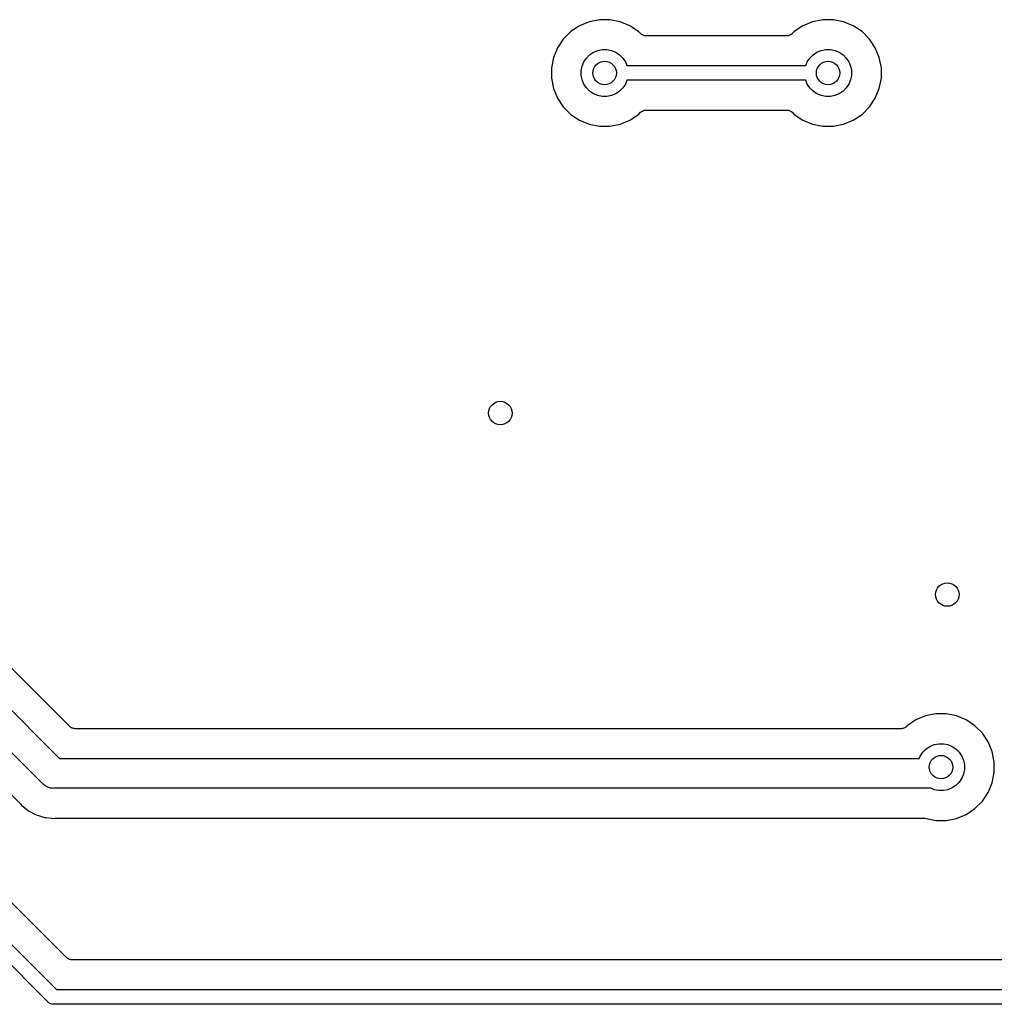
# Model space of a CAD drawing. Extents: x 0.71 to 5.18, y -2.28 to -0.62.
# Tile 9 of 14: x 3.4 to 4.05, y -2.26 to -1.6. Entities that reach past the tile are written whole.
import ezdxf

# ---------------------------------------------------------------- set-up
doc = ezdxf.new("R2010")
doc.units = 0
doc.header["$MEASUREMENT"] = 0
doc.layers.add('BLACK', color=7, linetype='CONTINUOUS')

msp = doc.modelspace()

# ---------------------------------------------------------------- linework, layer by layer
at = {"layer": 'BLACK', "linetype": 'CONTINUOUS'}
for p, q in [((3.78648, -1.60425), (3.77957, -1.60563)), ((3.79352, -1.60425), (3.78648, -1.60425)), ((3.80043, -1.60563), (3.79352, -1.60425)), ((3.93648, -1.60425), (3.92957, -1.60563)), ((3.94352, -1.60425), (3.93648, -1.60425)), ((3.95043, -1.60563), (3.94352, -1.60425)), ((3.77307, -1.60832), (3.76721, -1.61223)), ((3.77957, -1.60563), (3.77307, -1.60832)), ((3.80693, -1.60832), (3.80043, -1.60563)), ((3.81279, -1.61223), (3.80693, -1.60832)), ((3.92307, -1.60832), (3.91721, -1.61223)), ((3.92957, -1.60563), (3.92307, -1.60832)), ((3.95693, -1.60832), (3.95043, -1.60563)), ((3.96279, -1.61223), (3.95693, -1.60832)), ((3.76223, -1.61721), (3.75832, -1.62307)), ((3.76721, -1.61223), (3.76223, -1.61721)), ((3.81417, -1.61361), (3.81279, -1.61223)), ((3.81453, -1.61391), (3.81417, -1.61361)), ((3.81488, -1.6142), (3.81453, -1.61391)), ((3.8149, -1.61422), (3.81488, -1.6142)), ((3.81492, -1.61423), (3.8149, -1.61422)), ((3.81533, -1.61445), (3.81492, -1.61423)), ((3.81574, -1.61467), (3.81533, -1.61445)), ((3.81576, -1.61468), (3.81574, -1.61467)), ((3.81578, -1.61469), (3.81576, -1.61468)), ((3.81622, -1.61483), (3.81578, -1.61469)), ((3.81667, -1.61497), (3.81622, -1.61483)), ((3.81669, -1.61497), (3.81667, -1.61497)), ((3.81672, -1.61498), (3.81669, -1.61497)), ((3.81717, -1.61503), (3.81672, -1.61498)), ((3.81764, -1.61508), (3.81717, -1.61503)), ((3.81769, -1.61508), (3.81764, -1.61508)), ((3.81771, -1.61508), (3.81769, -1.61508)), ((3.81769, -1.61508), (3.81769, -1.61508)), ((3.81769, -1.61508), (3.81769, -1.61508)), ((3.91229, -1.61508), (3.81771, -1.61508)), ((3.91275, -1.61503), (3.91229, -1.61508)), ((3.91321, -1.61499), (3.91275, -1.61503)), ((3.91324, -1.61499), (3.91321, -1.61499)), ((3.91327, -1.61498), (3.91324, -1.61499)), ((3.91371, -1.61485), (3.91327, -1.61498)), ((3.91415, -1.61472), (3.91371, -1.61485)), ((3.91418, -1.61471), (3.91415, -1.61472)), ((3.9142, -1.6147), (3.91418, -1.61471)), ((3.91461, -1.61448), (3.9142, -1.6147)), ((3.91502, -1.61427), (3.91461, -1.61448)), ((3.91504, -1.61426), (3.91502, -1.61427)), ((3.91506, -1.61424), (3.91504, -1.61426)), ((3.91542, -1.61395), (3.91506, -1.61424)), ((3.91578, -1.61366), (3.91542, -1.61395)), ((3.91582, -1.61363), (3.91578, -1.61366)), ((3.91583, -1.61361), (3.91582, -1.61363)), ((3.91582, -1.61363), (3.91582, -1.61363)), ((3.91582, -1.61363), (3.91582, -1.61363)), ((3.91721, -1.61223), (3.91583, -1.61361)), ((3.96777, -1.61721), (3.96279, -1.61223)), ((3.97168, -1.62307), (3.96777, -1.61721)), ((3.75832, -1.62307), (3.75563, -1.62957)), ((3.78254, -1.62604), (3.78541, -1.62486)), ((3.78541, -1.62486), (3.78845, -1.62425)), ((3.78845, -1.62425), (3.79155, -1.62425)), ((3.79155, -1.62425), (3.79459, -1.62486)), ((3.79459, -1.62486), (3.79746, -1.62604)), ((3.93254, -1.62604), (3.93541, -1.62486)), ((3.93541, -1.62486), (3.93845, -1.62425)), ((3.93845, -1.62425), (3.94155, -1.62425)), ((3.94155, -1.62425), (3.94459, -1.62486)), ((3.94459, -1.62486), (3.94746, -1.62604)), ((3.97437, -1.62957), (3.97168, -1.62307)), ((3.75563, -1.62957), (3.75425, -1.63648)), ((3.77604, -1.63254), (3.77777, -1.62996)), ((3.77777, -1.62996), (3.77996, -1.62777)), ((3.77996, -1.62777), (3.78254, -1.62604)), ((3.79746, -1.62604), (3.80004, -1.62777)), ((3.80004, -1.62777), (3.80223, -1.62996)), ((3.80223, -1.62996), (3.80396, -1.63254)), ((3.92604, -1.63254), (3.92777, -1.62996)), ((3.92777, -1.62996), (3.92996, -1.62777)), ((3.92996, -1.62777), (3.93254, -1.62604)), ((3.94746, -1.62604), (3.95004, -1.62777)), ((3.95004, -1.62777), (3.95223, -1.62996)), ((3.95223, -1.62996), (3.95396, -1.63254)), ((3.97575, -1.63648), (3.97437, -1.62957)), ((3.75425, -1.63648), (3.75425, -1.64352)), ((3.77425, -1.63845), (3.77486, -1.63541)), ((3.77425, -1.64155), (3.77425, -1.63845)), ((3.77486, -1.63541), (3.77604, -1.63254)), ((3.80396, -1.63254), (3.80501, -1.63508)), ((3.80501, -1.63508), (3.92499, -1.63508)), ((3.92499, -1.63508), (3.92604, -1.63254)), ((3.95396, -1.63254), (3.95514, -1.63541)), ((3.95514, -1.63541), (3.95575, -1.63845)), ((3.95575, -1.63845), (3.95575, -1.64155)), ((3.97575, -1.64352), (3.97575, -1.63648)), ((3.75425, -1.64352), (3.75563, -1.65043)), ((3.77486, -1.64459), (3.77425, -1.64155)), ((3.77604, -1.64746), (3.77486, -1.64459)), ((3.80501, -1.64492), (3.80396, -1.64746)), ((3.92499, -1.64492), (3.80501, -1.64492)), ((3.92604, -1.64746), (3.92499, -1.64492)), ((3.95514, -1.64459), (3.95396, -1.64746)), ((3.95575, -1.64155), (3.95514, -1.64459)), ((3.97437, -1.65043), (3.97575, -1.64352)), ((3.75563, -1.65043), (3.75832, -1.65693)), ((3.77777, -1.65004), (3.77604, -1.64746)), ((3.77996, -1.65223), (3.77777, -1.65004)), ((3.80223, -1.65004), (3.80004, -1.65223)), ((3.80396, -1.64746), (3.80223, -1.65004)), ((3.92777, -1.65004), (3.92604, -1.64746)), ((3.92996, -1.65223), (3.92777, -1.65004)), ((3.95223, -1.65004), (3.95004, -1.65223)), ((3.95396, -1.64746), (3.95223, -1.65004)), ((3.97168, -1.65693), (3.97437, -1.65043)), ((3.75832, -1.65693), (3.76223, -1.66279)), ((3.78254, -1.65396), (3.77996, -1.65223)), ((3.78541, -1.65514), (3.78254, -1.65396)), ((3.78845, -1.65575), (3.78541, -1.65514)), ((3.79155, -1.65575), (3.78845, -1.65575)), ((3.79459, -1.65514), (3.79155, -1.65575)), ((3.79746, -1.65396), (3.79459, -1.65514)), ((3.80004, -1.65223), (3.79746, -1.65396)), ((3.93254, -1.65396), (3.92996, -1.65223)), ((3.93541, -1.65514), (3.93254, -1.65396)), ((3.93845, -1.65575), (3.93541, -1.65514)), ((3.94155, -1.65575), (3.93845, -1.65575)), ((3.94459, -1.65514), (3.94155, -1.65575)), ((3.94746, -1.65396), (3.94459, -1.65514)), ((3.95004, -1.65223), (3.94746, -1.65396)), ((3.96777, -1.66279), (3.97168, -1.65693)), ((3.76223, -1.66279), (3.76721, -1.66777)), ((3.81724, -1.66497), (3.81771, -1.66492)), ((3.81771, -1.66492), (3.91229, -1.66492)), ((3.91229, -1.66492), (3.91231, -1.66492)), ((3.91231, -1.66492), (3.91231, -1.66492)), ((3.91231, -1.66492), (3.91231, -1.66492)), ((3.91231, -1.66492), (3.91236, -1.66492)), ((3.91236, -1.66492), (3.91282, -1.66497)), ((3.96279, -1.66777), (3.96777, -1.66279)), ((3.76721, -1.66777), (3.77307, -1.67168)), ((3.80693, -1.67168), (3.81279, -1.66777)), ((3.81279, -1.66777), (3.81417, -1.66639)), ((3.81417, -1.66639), (3.81418, -1.66637)), ((3.81418, -1.66637), (3.81422, -1.66634)), ((3.81418, -1.66637), (3.81418, -1.66637)), ((3.81418, -1.66637), (3.81418, -1.66637)), ((3.81422, -1.66634), (3.81458, -1.66605)), ((3.81458, -1.66605), (3.81494, -1.66576)), ((3.81494, -1.66576), (3.81496, -1.66574)), ((3.81496, -1.66574), (3.81498, -1.66573)), ((3.81498, -1.66573), (3.81539, -1.66552)), ((3.81539, -1.66552), (3.8158, -1.6653)), ((3.8158, -1.6653), (3.81582, -1.66529)), ((3.81582, -1.66529), (3.81585, -1.66528)), ((3.81585, -1.66528), (3.81629, -1.66515)), ((3.81629, -1.66515), (3.81673, -1.66502)), ((3.81673, -1.66502), (3.81676, -1.66501)), ((3.81676, -1.66501), (3.81679, -1.66501)), ((3.81679, -1.66501), (3.81724, -1.66497)), ((3.91282, -1.66497), (3.91328, -1.66502)), ((3.91328, -1.66502), (3.91331, -1.66503)), ((3.91331, -1.66503), (3.91333, -1.66503)), ((3.91333, -1.66503), (3.91378, -1.66517)), ((3.91378, -1.66517), (3.91422, -1.66531)), ((3.91422, -1.66531), (3.91424, -1.66532)), ((3.91424, -1.66532), (3.91426, -1.66533)), ((3.91426, -1.66533), (3.91467, -1.66555)), ((3.91467, -1.66555), (3.91508, -1.66577)), ((3.91508, -1.66577), (3.9151, -1.66578)), ((3.9151, -1.66578), (3.91512, -1.6658)), ((3.91512, -1.6658), (3.91547, -1.66609)), ((3.91547, -1.66609), (3.91583, -1.66639)), ((3.91583, -1.66639), (3.91721, -1.66777)), ((3.91721, -1.66777), (3.92307, -1.67168)), ((3.95693, -1.67168), (3.96279, -1.66777)), ((3.77307, -1.67168), (3.77957, -1.67437)), ((3.77957, -1.67437), (3.78648, -1.67575)), ((3.78648, -1.67575), (3.79352, -1.67575)), ((3.79352, -1.67575), (3.80043, -1.67437)), ((3.80043, -1.67437), (3.80693, -1.67168)), ((3.92307, -1.67168), (3.92957, -1.67437)), ((3.92957, -1.67437), (3.93648, -1.67575)), ((3.93648, -1.67575), (3.94352, -1.67575)), ((3.94352, -1.67575), (3.95043, -1.67437)), ((3.95043, -1.67437), (3.95693, -1.67168)), ((3.43096, -2.07854), (3.18243, -1.83)), ((3.16742, -1.84328), (3.42414, -2.1)), ((3.41258, -2.11672), (3.15586, -1.86)), ((3.27325, -2.00568), (3.39757, -2.13)), ((3.42886, -2.23361), (3.24476, -2.04952)), ((3.22575, -2.05879), (3.42204, -2.25508)), ((3.41635, -2.26331), (3.22257, -2.06953)), ((3.99888, -2.07413), (3.99303, -2.07805)), ((4.00539, -2.07144), (3.99888, -2.07413)), ((4.01229, -2.07007), (4.00539, -2.07144)), ((4.01933, -2.07007), (4.01229, -2.07007)), ((4.02624, -2.07144), (4.01933, -2.07007)), ((4.03275, -2.07413), (4.02624, -2.07144)), ((4.0386, -2.07805), (4.03275, -2.07413)), ((3.43132, -2.07883), (3.43096, -2.07854)), ((3.43167, -2.07913), (3.43132, -2.07883)), ((3.4317, -2.07914), (3.43167, -2.07913)), ((3.43172, -2.07915), (3.4317, -2.07914)), ((3.43212, -2.07937), (3.43172, -2.07915)), ((3.43253, -2.0796), (3.43212, -2.07937)), ((3.43255, -2.0796), (3.43253, -2.0796)), ((3.43258, -2.07962), (3.43255, -2.0796)), ((3.43302, -2.07975), (3.43258, -2.07962)), ((3.43346, -2.07989), (3.43302, -2.07975)), ((3.43348, -2.07989), (3.43346, -2.07989)), ((3.43351, -2.0799), (3.43348, -2.07989)), ((3.43397, -2.07995), (3.43351, -2.0799)), ((3.43443, -2.08), (3.43397, -2.07995)), ((3.43448, -2.08), (3.43443, -2.08)), ((3.4345, -2.08), (3.43448, -2.08)), ((3.43448, -2.08), (3.43448, -2.08)), ((3.43448, -2.08), (3.43448, -2.08)), ((3.989, -2.08), (3.4345, -2.08)), ((3.98946, -2.07995), (3.989, -2.08)), ((3.98992, -2.07991), (3.98946, -2.07995)), ((3.98994, -2.07991), (3.98992, -2.07991)), ((3.98997, -2.0799), (3.98994, -2.07991)), ((3.99041, -2.07977), (3.98997, -2.0799)), ((3.99086, -2.07964), (3.99041, -2.07977)), ((3.99088, -2.07963), (3.99086, -2.07964)), ((3.99091, -2.07962), (3.99088, -2.07963)), ((3.99131, -2.07941), (3.99091, -2.07962)), ((3.99172, -2.07919), (3.99131, -2.07941)), ((3.99174, -2.07918), (3.99172, -2.07919)), ((3.99177, -2.07916), (3.99174, -2.07918)), ((3.99212, -2.07887), (3.99177, -2.07916)), ((3.99249, -2.07858), (3.99212, -2.07887)), ((3.99252, -2.07855), (3.99249, -2.07858)), ((3.99254, -2.07854), (3.99252, -2.07855)), ((3.99252, -2.07855), (3.99252, -2.07855)), ((3.99252, -2.07855), (3.99252, -2.07855)), ((3.99303, -2.07805), (3.99254, -2.07854)), ((4.04358, -2.08303), (4.0386, -2.07805)), ((4.04749, -2.08888), (4.04358, -2.08303)), ((4.00358, -2.09577), (4.00577, -2.09358)), ((4.00577, -2.09358), (4.00835, -2.09186)), ((4.00835, -2.09186), (4.01122, -2.09067)), ((4.01122, -2.09067), (4.01426, -2.09007)), ((4.01426, -2.09007), (4.01736, -2.09007)), ((4.01736, -2.09007), (4.02041, -2.09067)), ((4.02041, -2.09067), (4.02327, -2.09186)), ((4.02327, -2.09186), (4.02585, -2.09358)), ((4.02585, -2.09358), (4.02805, -2.09577)), ((4.05019, -2.09539), (4.04749, -2.08888)), ((3.42414, -2.1), (4.00118, -2.1)), ((4.00118, -2.1), (4.00186, -2.09835)), ((4.00186, -2.09835), (4.00358, -2.09577)), ((4.02805, -2.09577), (4.02977, -2.09835)), ((4.02977, -2.09835), (4.03096, -2.10122)), ((4.05156, -2.10229), (4.05019, -2.09539)), ((4.03096, -2.10122), (4.03156, -2.10426)), ((4.03156, -2.10736), (4.03096, -2.11041)), ((4.03156, -2.10426), (4.03156, -2.10736)), ((4.05156, -2.10933), (4.05156, -2.10229)), ((4.02977, -2.11327), (4.02805, -2.11585)), ((4.03096, -2.11041), (4.02977, -2.11327)), ((4.05019, -2.11624), (4.05156, -2.10933)), ((3.41289, -2.11711), (3.41258, -2.11672)), ((3.41328, -2.11742), (3.41289, -2.11711)), ((3.41442, -2.11835), (3.41328, -2.11742)), ((3.41328, -2.11742), (3.41328, -2.11742)), ((3.41577, -2.11908), (3.41442, -2.11835)), ((3.41615, -2.11928), (3.41577, -2.11908)), ((3.41804, -2.11986), (3.41615, -2.11928)), ((3.41951, -2.12), (3.41804, -2.11986)), ((3.42, -2.12005), (3.41951, -2.12)), ((3.41951, -2.12), (3.41951, -2.12)), ((3.42049, -2.12), (3.42, -2.12005)), ((4.00891, -2.12), (3.42049, -2.12)), ((4.01122, -2.12096), (4.00891, -2.12)), ((4.02327, -2.11977), (4.02041, -2.12096)), ((4.02585, -2.11805), (4.02327, -2.11977)), ((4.02805, -2.11585), (4.02585, -2.11805)), ((4.04749, -2.12275), (4.05019, -2.11624)), ((4.01426, -2.12156), (4.01122, -2.12096)), ((4.01736, -2.12156), (4.01426, -2.12156)), ((4.02041, -2.12096), (4.01736, -2.12156)), ((4.04358, -2.1286), (4.04749, -2.12275)), ((3.39757, -2.13), (3.39762, -2.13005)), ((3.39762, -2.13005), (3.39775, -2.13021)), ((3.39775, -2.13021), (3.3979, -2.13036)), ((3.3979, -2.13036), (3.39868, -2.13132)), ((3.39868, -2.13132), (3.40325, -2.13506)), ((4.03275, -2.13749), (4.0386, -2.13358)), ((4.0386, -2.13358), (4.04358, -2.1286)), ((3.40325, -2.13506), (3.40846, -2.13785)), ((3.40846, -2.13785), (3.41059, -2.13849)), ((3.41059, -2.13849), (3.41412, -2.13957)), ((3.41412, -2.13957), (3.41494, -2.13965)), ((3.41494, -2.13965), (3.41494, -2.13965)), ((3.41494, -2.13965), (3.41877, -2.14002)), ((3.41877, -2.14002), (3.41877, -2.14002)), ((3.41877, -2.14002), (3.42, -2.14015)), ((3.42, -2.14015), (3.42123, -2.14002)), ((3.42123, -2.14002), (3.4213, -2.14002)), ((3.4213, -2.14002), (3.42151, -2.14002)), ((3.42151, -2.14002), (3.42172, -2.14)), ((3.42172, -2.14), (4.00395, -2.14)), ((4.00395, -2.14), (4.00396, -2.14)), ((4.00396, -2.14), (4.00396, -2.14)), ((4.00396, -2.14), (4.00396, -2.14)), ((4.00396, -2.14), (4.00402, -2.14)), ((4.00402, -2.14), (4.00447, -2.14005)), ((4.00447, -2.14005), (4.00493, -2.1401)), ((4.00493, -2.1401), (4.01229, -2.14156)), ((4.01933, -2.14156), (4.02624, -2.14019)), ((4.02624, -2.14019), (4.03275, -2.13749)), ((4.01229, -2.14156), (4.01933, -2.14156)), ((3.42922, -2.23391), (3.42886, -2.23361)), ((3.42957, -2.2342), (3.42922, -2.23391)), ((3.42959, -2.23422), (3.42957, -2.2342)), ((3.42961, -2.23423), (3.42959, -2.23422)), ((3.43002, -2.23445), (3.42961, -2.23423)), ((3.43042, -2.23467), (3.43002, -2.23445)), ((3.43045, -2.23468), (3.43042, -2.23467)), ((3.43047, -2.23469), (3.43045, -2.23468)), ((3.43091, -2.23483), (3.43047, -2.23469)), ((3.43135, -2.23497), (3.43091, -2.23483)), ((3.43138, -2.23497), (3.43135, -2.23497)), ((3.43141, -2.23498), (3.43138, -2.23497)), ((3.43187, -2.23503), (3.43141, -2.23498)), ((3.43232, -2.23508), (3.43187, -2.23503)), ((3.43238, -2.23508), (3.43232, -2.23508)), ((3.43239, -2.23508), (3.43238, -2.23508)), ((3.43238, -2.23508), (3.43238, -2.23508)), ((3.43238, -2.23508), (3.43238, -2.23508)), ((4.60761, -2.23508), (3.43239, -2.23508)), ((3.42204, -2.25508), (4.61796, -2.25508)), ((3.4165, -2.2635), (3.41635, -2.26331)), ((3.41669, -2.26365), (3.4165, -2.2635)), ((3.41725, -2.26411), (3.41669, -2.26365)), ((3.41811, -2.26457), (3.41725, -2.26411)), ((3.41904, -2.26485), (3.41811, -2.26457)), ((3.41976, -2.26492), (3.41904, -2.26485)), ((3.42, -2.26494), (3.41976, -2.26492)), ((3.41976, -2.26492), (3.41976, -2.26492)), ((3.42024, -2.26492), (3.42, -2.26494)), ((4.61976, -2.26492), (3.42024, -2.26492))]:
    msp.add_line(p, q, dxfattribs=at)
at = {"layer": 'BLACK'}
for centre in [(3.79, -1.64), (3.94, -1.64), (3.72, -1.86821), (4.02, -1.99), (4.01581, -2.10581)]:
    msp.add_circle(centre, 0.007874, dxfattribs=at)

doc.saveas('drawing.dxf')
